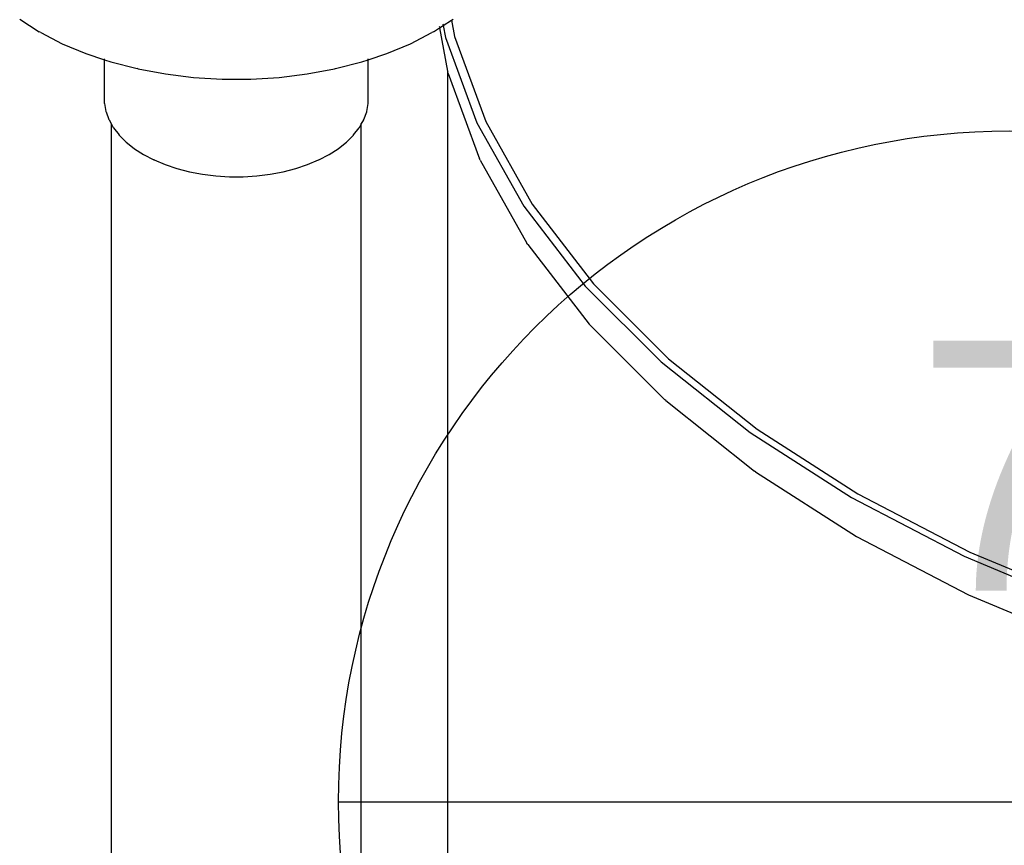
# Model space of a CAD drawing. Extents: x -19547 to -11561, y 2096 to 5601.
# Tile 154 of 168: x -13629 to -13594, y 3266 to 3296. Entities that reach past the tile are written whole.
import ezdxf
from ezdxf.enums import TextEntityAlignment as Align

# ---------------------------------------------------------------- set-up
doc = ezdxf.new("R2010")
doc.units = 0
doc.header["$MEASUREMENT"] = 0
doc.layers.get('0').update_dxf_attribs({"linetype": 'CONTINUOUS'})
doc.layers.add('2946GM2$0$SHEET_NOTES', color=3, linetype='CONTINUOUS')
doc.layers.add('TANK-SLOPE', color=2, linetype='CONTINUOUS')
doc.styles.add('SIMPFRAC', font='simpfrac')

# ---------------------------------------------------------------- blocks, each defined once
blk = doc.blocks.new('KEY-DETAIL')
blk.add_line((-0.19113, 0), (0.19113, 0))
blk.add_circle((0, 0), 0.19113)
at = {"style": 'SIMPFRAC'}
for tag, p in [('DETAIL', (0, 0.1314)), ('SHEET', (0, -0.03584))]:
    blk.add_attdef(tag, text='', height=0.07812, dxfattribs=at).set_placement(p, align=Align.TOP_CENTER)
blk = doc.blocks.new('8-10 TANKS')
for p, q in [((16.676, 136.638), (17.027, 136.412)), ((24.296, 136.525), (24.443, 136.619)), ((24.442, 136.623), (24.443, 136.619)), ((24.443, 136.619), (24.472, 136.638)), ((24.443, 136.619), (24.497, 136.324)), ((17.055, 136.398), (17.027, 136.412)), ((24.121, 136.412), (24.093, 136.398)), ((24.121, 136.412), (24.232, 136.484)), ((24.226, 136.513), (24.229, 136.497)), ((24.231, 136.487), (24.232, 136.484)), ((24.232, 136.484), (24.296, 136.525)), ((24.232, 136.484), (24.374, 135.704)), ((24.29, 136.554), (24.293, 136.538)), ((24.295, 136.528), (24.296, 136.525)), ((24.296, 136.525), (24.335, 136.309)), ((17.055, 136.398), (17.442, 136.196)), ((23.706, 136.196), (24.093, 136.398)), ((24.335, 136.309), (24.901, 134.77)), ((24.497, 136.324), (25.06, 134.795)), ((17.442, 136.196), (17.864, 136.02)), ((23.284, 136.02), (23.706, 136.196)), ((17.864, 136.02), (18.201, 135.907)), ((18.201, 135.907), (18.201, 135.923)), ((18.201, 135.907), (18.315, 135.869)), ((18.201, 135.128), (18.201, 135.907)), ((22.833, 135.869), (22.947, 135.907)), ((22.947, 135.907), (23.284, 136.02)), ((22.947, 135.907), (22.947, 135.923)), ((22.947, 135.128), (22.947, 135.907)), ((18.315, 135.869), (18.791, 135.747)), ((18.806, 135.743), (18.791, 135.747)), ((18.806, 135.743), (19.297, 135.651)), ((21.851, 135.651), (22.342, 135.743)), ((22.342, 135.743), (22.357, 135.747)), ((22.357, 135.747), (22.833, 135.869)), ((24.374, 135.704), (24.374, 135.7)), ((24.374, 135.7), (24.377, 135.687)), ((24.374, 135.7), (24.374, 117.613)), ((19.297, 135.651), (19.802, 135.589)), ((19.802, 135.589), (20.316, 135.558)), ((20.316, 135.558), (20.832, 135.558)), ((20.832, 135.558), (21.346, 135.589)), ((21.346, 135.589), (21.851, 135.651)), ((24.385, 135.66), (24.377, 135.687)), ((24.385, 135.66), (24.951, 134.124)), ((18.201, 135.122), (18.201, 135.128)), ((18.201, 135.122), (18.227, 134.979)), ((22.921, 134.979), (22.947, 135.122)), ((22.947, 135.122), (22.947, 135.128)), ((18.229, 134.973), (18.227, 134.979)), ((18.229, 134.973), (18.28, 134.832)), ((18.283, 134.826), (18.28, 134.832)), ((18.283, 134.826), (18.327, 134.748)), ((22.821, 134.748), (22.865, 134.826)), ((22.865, 134.826), (22.868, 134.832)), ((22.868, 134.832), (22.919, 134.973)), ((22.919, 134.973), (22.921, 134.979)), ((18.327, 134.748), (18.327, 134.759)), ((18.327, 134.748), (18.36, 134.69)), ((18.327, 114.576), (18.327, 134.748)), ((18.363, 134.685), (18.36, 134.69)), ((18.363, 134.685), (18.464, 134.554)), ((22.684, 134.554), (22.785, 134.685)), ((22.785, 134.685), (22.788, 134.69)), ((22.788, 134.69), (22.821, 134.748)), ((22.821, 134.748), (22.821, 134.759)), ((22.821, 117.01), (22.821, 134.748)), ((24.901, 134.77), (25.744, 133.274)), ((25.06, 134.795), (25.897, 133.307)), ((18.468, 134.55), (18.464, 134.554)), ((18.468, 134.55), (18.592, 134.426)), ((22.556, 134.426), (22.68, 134.55)), ((22.68, 134.55), (22.684, 134.554)), ((18.592, 134.426), (18.737, 134.31)), ((18.741, 134.307), (18.737, 134.31)), ((18.741, 134.307), (18.906, 134.201)), ((22.242, 134.201), (22.407, 134.307)), ((22.407, 134.307), (22.411, 134.31)), ((22.411, 134.31), (22.556, 134.426)), ((18.906, 134.201), (19.09, 134.106)), ((19.094, 134.104), (19.09, 134.106)), ((19.094, 134.104), (19.293, 134.021)), ((21.855, 134.021), (22.054, 134.104)), ((22.054, 134.104), (22.058, 134.106)), ((22.058, 134.106), (22.242, 134.201)), ((24.963, 134.099), (24.951, 134.124)), ((19.293, 134.021), (19.506, 133.95)), ((19.506, 133.95), (19.731, 133.892)), ((21.417, 133.892), (21.642, 133.95)), ((21.642, 133.95), (21.855, 134.021)), ((24.963, 134.099), (25.803, 132.606)), ((19.731, 133.892), (19.965, 133.848)), ((19.965, 133.848), (20.206, 133.818)), ((20.206, 133.818), (20.451, 133.804)), ((20.451, 133.804), (20.697, 133.804)), ((20.697, 133.804), (20.942, 133.818)), ((20.942, 133.818), (21.183, 133.848)), ((21.183, 133.848), (21.417, 133.892)), ((25.744, 133.274), (26.852, 131.836)), ((25.897, 133.307), (26.998, 131.879)), ((25.819, 132.584), (25.803, 132.606)), ((25.819, 132.584), (26.924, 131.151)), ((26.852, 131.836), (28.215, 130.473)), ((26.998, 131.879), (28.352, 130.525)), ((26.924, 131.151), (28.282, 129.792)), ((28.215, 130.473), (29.817, 129.2)), ((28.352, 130.525), (29.944, 129.26)), ((28.3, 129.775), (28.282, 129.792)), ((28.3, 129.775), (29.895, 128.507)), ((29.817, 129.2), (31.64, 128.031)), ((29.944, 129.26), (31.756, 128.098)), ((29.914, 128.495), (29.895, 128.507)), ((29.914, 128.495), (31.729, 127.331)), ((31.756, 128.098), (33.769, 127.052)), ((31.64, 128.031), (33.666, 126.978)), ((31.729, 127.331), (33.745, 126.283)), ((33.769, 127.052), (35.96, 126.133)), ((33.666, 126.978), (35.871, 126.053)), ((33.745, 126.283), (35.939, 125.363))]:
    blk.add_line(p, q)

msp = doc.modelspace()

# ---------------------------------------------------------------- block references
at = {"layer": '2946GM2$0$SHEET_NOTES'}
ref = msp.add_blockref('KEY-DETAIL', (-13593.593, 3267.405, 0), dxfattribs=dict(at, xscale=126.2697858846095, yscale=126.2697858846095, zscale=126.2697858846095))
ref.add_attrib('DETAIL', '7', dxfattribs={"layer": '0', "height": 9, "style": 'SIMPFRAC'}).set_placement((-13593.593, 3283.997, 0), align=Align.TOP_CENTER)
at = {"layer": 'TANK-SLOPE', "xscale": 2, "yscale": 2, "zscale": 2}
msp.add_blockref('8-10 TANKS', (-13662.551, 3022.285), dxfattribs=at)

doc.saveas('drawing.dxf')
